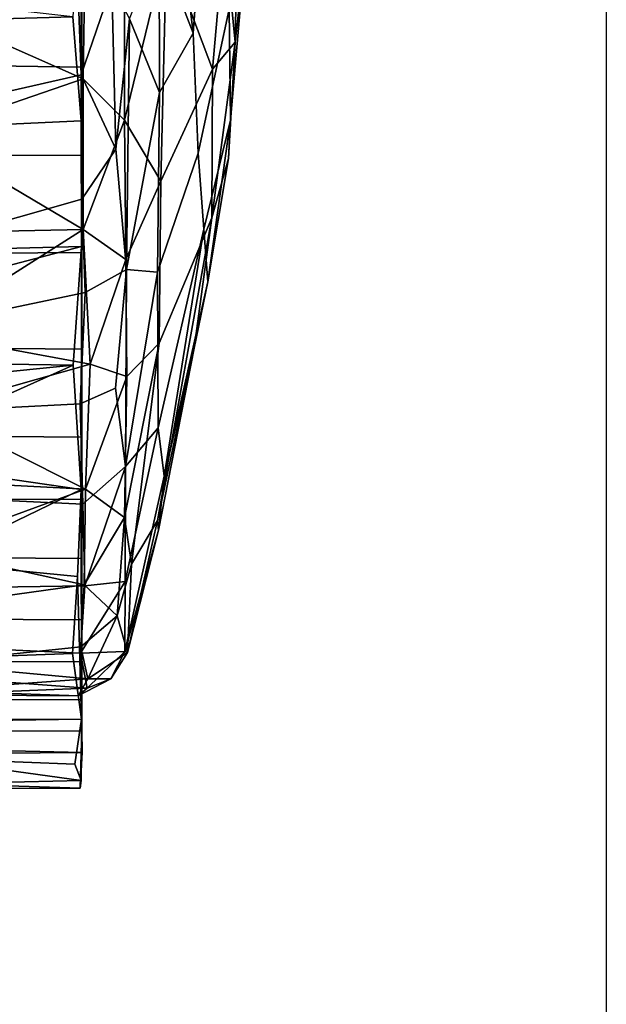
# Model space of a CAD drawing. Header units: millimetres. Extents: x -367 to 317, y -615 to 392.
# Tile 189 of 191: x 291 to 317, y 185 to 228. Entities that reach past the tile are written whole.
import ezdxf

# ---------------------------------------------------------------- set-up
doc = ezdxf.new("R2010")
doc.units = ezdxf.units.MM
doc.layers.add('Fbx_Root', color=7, linetype='Continuous', true_color=0x000000)
doc.styles.add('Default', font='arial.ttf')
doc.dimstyles.new('Default', dxfattribs={"dimscale": 10, "dimtxt": 2.5, "dimasz": 3, "dimexe": 1, "dimexo": 0.5, "dimgap": 0.8, "dimtad": 1, "dimtoh": 1, "dimzin": 1, "dimdsep": 46, "dimtxsty": 'Default', "dimcen": 2.5, "dimadec": 1, "dimazin": 1, "dimtfac": 1, "dimtdec": 4, "dimtix": 1, "dimtofl": 0, "dimtmove": 1, "dimatfit": 3, "dimfxl": 1, "dimtolj": 1, "dimtzin": 1, "dimarcsym": 0})

# ---------------------------------------------------------------- blocks, each defined once
blk = doc.blocks.new('*D1')
at = {"layer": 'Defpoints', "color": 0}
for p in [(-317.816, 295.28), (317.184, 295.28), (-317.816, -604.775)]:
    blk.add_point(p, dxfattribs=at)
at = {"layer": 'Fbx_Root', "color": 0, "lineweight": -2}
for p, q in [((-317.816, 290.28), (-317.816, -614.775)), ((317.184, 290.28), (317.184, -614.775)), ((287.184, -604.775), (-287.816, -604.775))]:
    blk.add_line(p, q, dxfattribs=at)
at = {"layer": 'Fbx_Root', "color": 0}
for points in [[(-287.816, -599.775), (-287.816, -609.775), (-317.816, -604.775)], [(287.184, -609.775), (287.184, -599.775), (317.184, -604.775)]]:
    blk.add_solid(points, dxfattribs=at)
at = {"layer": 'Fbx_Root', "color": 0, "insert": (-0.316, -584.012), "char_height": 25, "attachment_point": 5, "style": 'Default'}
blk.add_mtext('\\A1;635.00', dxfattribs=at)

msp = doc.modelspace()

# ---------------------------------------------------------------- linework, layer by layer
at = {"layer": 'Fbx_Root'}
for points in [[(297.845, 237.445, 9.737), (299.027, 227.417, 15.294), (297.534, 231.295, 7.48)], [(297.845, 237.445, 9.737), (299.419, 232.722, 16.657), (299.027, 227.417, 15.294)], [(293.747, 228.137, 70.013), (294.102, 223.571, 69.348), (294.112, 233.387, 70.116)], [(294.102, 223.571, 69.348), (294.14, 225.92, 67.181), (294.112, 233.387, 70.116)], [(294.139, 230.409, 67.62), (294.112, 233.387, 70.116), (294.14, 225.92, 67.181)], [(300.988, 233.017, 38.167), (300.413, 231.809, 43.809), (300.878, 227.023, 38.16)], [(300.988, 233.017, 38.167), (300.878, 227.023, 38.16), (301.287, 230.691, 32.173)], [(300.61, 228.47, 23.908), (299.253, 222.147, 18.574), (299.027, 227.417, 15.294), (299.419, 232.722, 16.657)], [(255.607, 232.419, 70.162), (255.61, 227.067, 69.903), (293.747, 228.137, 70.013)], [(297.865, 231.197, 57.313), (299.883, 225.835, 46.172), (300.413, 231.809, 43.809)], [(300.413, 231.809, 43.809), (299.883, 225.835, 46.172), (300.878, 227.023, 38.16)], [(297.534, 231.295, 7.48), (297.552, 224.806, 8.358), (296.236, 228.044, 2.163)], [(297.552, 224.806, 8.358), (297.534, 231.295, 7.48), (299.027, 227.417, 15.294)], [(294.139, 230.409, 67.62), (294.14, 225.92, 67.181), (255.558, 226.51, 67.274), (255.558, 231.177, 67.626)], [(286.623, 229.665, 0.156), (293.901, 231.178, 0.05), (294.107, 225.582, 0.514), (287.27, 224.036, 0.814)], [(293.901, 231.178, 0.05), (295.454, 229.529, 0.855), (294.107, 225.582, 0.514)], [(296.012, 230.317, 64.801), (296.008, 223.591, 63.899), (297.865, 231.197, 57.313)], [(297.607, 220.91, 56.011), (297.865, 231.197, 57.313), (296.008, 223.591, 63.899)], [(297.607, 220.91, 56.011), (299.883, 225.835, 46.172), (297.865, 231.197, 57.313)], [(301.287, 230.691, 32.173), (300.878, 227.023, 38.16), (300.577, 221.906, 34.866), (300.673, 223.597, 29.249)], [(301.287, 230.691, 32.173), (300.673, 223.597, 29.249), (300.61, 228.47, 23.908)], [(294.191, 225.406, 65.551), (294.27, 230.268, 66.051), (287.368, 228.437, 66.003)], [(296.008, 223.591, 63.899), (296.012, 230.317, 64.801), (294.27, 230.268, 66.051), (294.191, 225.406, 65.551)], [(294.107, 225.582, 0.514), (295.454, 229.529, 0.855), (295.631, 222.325, 2.227)], [(295.631, 222.325, 2.227), (295.454, 229.529, 0.855), (296.236, 228.044, 2.163)], [(287.368, 228.437, 66.003), (287.115, 222.978, 65.006), (294.191, 225.406, 65.551)], [(300.61, 228.47, 23.908), (300.673, 223.597, 29.249), (299.495, 218.808, 23.25), (299.253, 222.147, 18.574)], [(255.61, 227.067, 69.903), (255.567, 221.772, 68.922), (294.102, 223.571, 69.348), (293.747, 228.137, 70.013)], [(295.631, 222.325, 2.227), (296.236, 228.044, 2.163), (296.101, 217.025, 4.79)], [(296.101, 217.025, 4.79), (296.236, 228.044, 2.163), (297.552, 224.806, 8.358)], [(297.552, 224.806, 8.358), (299.027, 227.417, 15.294), (299.253, 222.147, 18.574), (297.462, 216.904, 11.423)], [(300.878, 227.023, 38.16), (299.851, 219.306, 40.748), (300.577, 221.906, 34.866)], [(300.878, 227.023, 38.16), (299.883, 225.835, 46.172), (299.851, 219.306, 40.748)], [(294.14, 225.92, 67.181), (294.141, 222.054, 66.353), (255.557, 221.893, 66.341), (255.558, 226.51, 67.274)], [(294.14, 225.92, 67.181), (294.102, 223.571, 69.348), (294.141, 222.054, 66.353)], [(299.883, 225.835, 46.172), (297.607, 220.91, 56.011), (297.533, 213.785, 51.914), (299.851, 219.306, 40.748)], [(294.203, 218.785, 63.699), (294.191, 225.406, 65.551), (287.115, 222.978, 65.006)], [(287.27, 224.036, 0.814), (294.107, 225.582, 0.514), (294.131, 220.117, 2.012), (287.268, 218.17, 2.761)], [(294.131, 220.117, 2.012), (294.107, 225.582, 0.514), (295.631, 222.325, 2.227)], [(294.191, 225.406, 65.551), (294.203, 218.785, 63.699), (296.008, 223.591, 63.899)], [(297.552, 224.806, 8.358), (297.462, 216.904, 11.423), (296.101, 217.025, 4.79)], [(255.567, 221.772, 68.922), (256.108, 217.059, 67.296), (294.128, 218.038, 67.728), (294.102, 223.571, 69.348)], [(294.128, 218.038, 67.728), (294.141, 222.054, 66.353), (294.102, 223.571, 69.348)], [(296.008, 223.591, 63.899), (294.203, 218.785, 63.699), (296.078, 217.472, 61.369)], [(296.008, 223.591, 63.899), (296.078, 217.472, 61.369), (297.607, 220.91, 56.011)], [(300.673, 223.597, 29.249), (299.678, 216.487, 29.43), (299.495, 218.808, 23.25)], [(300.577, 221.906, 34.866), (299.678, 216.487, 29.43), (300.673, 223.597, 29.249)], [(287.115, 222.978, 65.006), (287.102, 218.633, 63.575), (294.203, 218.785, 63.699)], [(295.631, 222.325, 2.227), (296.101, 217.025, 4.79), (294.279, 216.009, 3.838), (294.131, 220.117, 2.012)], [(297.462, 216.904, 11.423), (299.253, 222.147, 18.574), (299.495, 218.808, 23.25), (297.496, 210.062, 18.249)], [(255.557, 221.893, 66.341), (294.141, 222.054, 66.353), (294.14, 217.773, 64.863), (255.558, 217.475, 64.712)], [(294.141, 222.054, 66.353), (294.128, 218.038, 67.728), (294.14, 217.773, 64.863)], [(300.577, 221.906, 34.866), (299.851, 219.306, 40.748), (299.08, 213.573, 36.03), (299.678, 216.487, 29.43)], [(296.111, 212.327, 58.238), (297.533, 213.785, 51.914), (297.607, 220.91, 56.011), (296.078, 217.472, 61.369)], [(287.268, 218.17, 2.761), (294.131, 220.117, 2.012), (294.279, 216.009, 3.838), (287.092, 214.502, 4.656)], [(296.32, 204.071, 47.716), (297.46, 205.989, 38.929), (299.851, 219.306, 40.748), (297.533, 213.785, 51.914)], [(299.851, 219.306, 40.748), (297.46, 205.989, 38.929), (299.08, 213.573, 36.03)], [(287.102, 218.633, 63.575), (287.046, 214.242, 61.327), (294.203, 218.785, 63.699)], [(294.502, 212.857, 60.427), (294.203, 218.785, 63.699), (287.046, 214.242, 61.327)], [(294.203, 218.785, 63.699), (294.502, 212.857, 60.427), (296.078, 217.472, 61.369)], [(299.495, 218.808, 23.25), (297.762, 207.944, 25.791), (297.496, 210.062, 18.249)], [(299.678, 216.487, 29.43), (297.762, 207.944, 25.791), (299.495, 218.808, 23.25)], [(275.282, 213.097, 65.388), (294.128, 218.038, 67.728), (256.108, 217.059, 67.296)], [(293.75, 212.816, 65.22), (294.128, 218.038, 67.728), (275.282, 213.097, 65.388)], [(293.75, 212.816, 65.22), (294.107, 207.357, 61.397), (294.128, 218.038, 67.728)], [(294.107, 207.357, 61.397), (294.14, 209.649, 59.989), (294.128, 218.038, 67.728)], [(294.14, 217.773, 64.863), (294.128, 218.038, 67.728), (294.14, 213.522, 62.703)], [(294.14, 213.522, 62.703), (294.128, 218.038, 67.728), (294.14, 209.649, 59.989)], [(294.14, 217.773, 64.863), (294.14, 213.522, 62.703), (255.559, 213.876, 62.92), (255.558, 217.475, 64.712)], [(294.502, 212.857, 60.427), (296.111, 212.327, 58.238), (296.078, 217.472, 61.369)], [(296.101, 217.025, 4.79), (295.617, 211.816, 7.606), (294.061, 211.124, 6.871), (294.279, 216.009, 3.838)], [(295.617, 211.816, 7.606), (296.101, 217.025, 4.79), (296.05, 208.359, 11.163)], [(296.05, 208.359, 11.163), (296.101, 217.025, 4.79), (297.462, 216.904, 11.423)], [(297.462, 216.904, 11.423), (297.496, 210.062, 18.249), (296.05, 208.359, 11.163)], [(297.762, 207.944, 25.791), (299.678, 216.487, 29.43), (299.08, 213.573, 36.03)], [(287.092, 214.502, 4.656), (294.279, 216.009, 3.838), (294.061, 211.124, 6.871), (287.223, 210.761, 7.201)], [(287.046, 214.242, 61.327), (287.369, 210.839, 59.005), (294.502, 212.857, 60.427)], [(294.14, 213.522, 62.703), (294.14, 209.649, 59.989), (255.559, 209.992, 60.27), (255.559, 213.876, 62.92)], [(296.111, 212.327, 58.238), (296.014, 206.126, 52.364), (297.533, 213.785, 51.914)], [(296.32, 204.071, 47.716), (297.533, 213.785, 51.914), (296.014, 206.126, 52.364)], [(297.46, 205.989, 38.929), (297.501, 205.568, 31.635), (299.08, 213.573, 36.03)], [(297.762, 207.944, 25.791), (299.08, 213.573, 36.03), (297.501, 205.568, 31.635)], [(275.282, 213.097, 65.388), (281.772, 211.625, 64.486), (293.75, 212.816, 65.22)], [(281.772, 211.625, 64.486), (284.646, 208.735, 62.538), (293.75, 212.816, 65.22)], [(294.107, 207.357, 61.397), (293.75, 212.816, 65.22), (284.646, 208.735, 62.538)], [(294.295, 207.366, 55.895), (294.502, 212.857, 60.427), (287.369, 210.839, 59.005)], [(294.502, 212.857, 60.427), (294.295, 207.366, 55.895), (296.111, 212.327, 58.238)], [(294.295, 207.366, 55.895), (296.014, 206.126, 52.364), (296.111, 212.327, 58.238)], [(295.617, 211.816, 7.606), (296.05, 208.359, 11.163), (294.179, 206.707, 10.991), (294.061, 211.124, 6.871)], [(294.061, 211.124, 6.871), (294.179, 206.707, 10.991), (287.045, 207.045, 10.646), (287.223, 210.761, 7.201)], [(287.369, 210.839, 59.005), (286.637, 207.763, 56.122), (294.295, 207.366, 55.895)], [(297.762, 207.944, 25.791), (296.026, 200.227, 26.501), (296.049, 203.306, 17.984), (297.496, 210.062, 18.249)], [(296.049, 203.306, 17.984), (296.05, 208.359, 11.163), (297.496, 210.062, 18.249)], [(294.14, 209.649, 59.989), (294.14, 206.916, 57.519), (255.559, 207.067, 57.673), (255.559, 209.992, 60.27)], [(294.14, 209.649, 59.989), (294.107, 207.357, 61.397), (294.14, 206.916, 57.519)], [(284.646, 208.735, 62.538), (287.504, 204.157, 58.405), (294.107, 207.357, 61.397)], [(294.27, 203.119, 15.857), (294.179, 206.707, 10.991), (296.05, 208.359, 11.163)], [(294.27, 203.119, 15.857), (296.05, 208.359, 11.163), (296.049, 203.306, 17.984)], [(297.762, 207.944, 25.791), (297.501, 205.568, 31.635), (296.026, 200.227, 26.501)], [(286.637, 207.763, 56.122), (287.086, 204.729, 52.664), (294.295, 207.366, 55.895)], [(294.14, 206.916, 57.519), (294.139, 204.324, 54.661), (255.558, 204.599, 54.99), (255.559, 207.067, 57.673)], [(294.179, 206.707, 10.991), (294.27, 203.119, 15.857), (287.388, 203.008, 15.871), (287.045, 207.045, 10.646)], [(294.245, 203.155, 50.342), (294.295, 207.366, 55.895), (287.086, 204.729, 52.664)], [(293.944, 203.525, 57.645), (294.107, 207.357, 61.397), (287.504, 204.157, 58.405)], [(294.123, 197.248, 47.781), (294.107, 207.357, 61.397), (293.944, 203.525, 57.645)], [(294.123, 197.248, 47.781), (294.139, 204.324, 54.661), (294.107, 207.357, 61.397)], [(294.14, 206.916, 57.519), (294.107, 207.357, 61.397), (294.139, 204.324, 54.661)], [(294.295, 207.366, 55.895), (294.245, 203.155, 50.342), (296.014, 206.126, 52.364)], [(294.245, 203.155, 50.342), (295.684, 201.79, 45.596), (296.014, 206.126, 52.364)], [(296.014, 206.126, 52.364), (295.684, 201.79, 45.596), (296.32, 204.071, 47.716)], [(296.32, 204.071, 47.716), (296.144, 200.185, 37.744), (297.46, 205.989, 38.929)], [(297.501, 205.568, 31.635), (297.46, 205.989, 38.929), (296.144, 200.185, 37.744)], [(296.144, 200.185, 37.744), (296.026, 200.227, 26.501), (297.501, 205.568, 31.635)], [(294.139, 204.324, 54.661), (294.139, 201.625, 50.793), (255.558, 201.846, 51.146), (255.558, 204.599, 54.99)], [(287.086, 204.729, 52.664), (287.187, 202.171, 48.641), (294.245, 203.155, 50.342)], [(288.125, 199.936, 52.989), (293.726, 200.146, 53.188), (293.944, 203.525, 57.645), (287.504, 204.157, 58.405)], [(294.139, 204.324, 54.661), (294.123, 197.248, 47.781), (294.139, 201.625, 50.793)], [(295.684, 201.79, 45.596), (296.144, 200.185, 37.744), (296.32, 204.071, 47.716)], [(293.726, 200.146, 53.188), (294.123, 197.248, 47.781), (293.944, 203.525, 57.645)], [(294.087, 200.439, 44.899), (294.245, 203.155, 50.342), (287.187, 202.171, 48.641), (287.076, 199.707, 42.795)], [(287.388, 203.008, 15.871), (294.27, 203.119, 15.857), (294.081, 200.149, 21.945), (287.1, 200.473, 21.269)], [(294.081, 200.149, 21.945), (294.27, 203.119, 15.857), (296.049, 203.306, 17.984)], [(294.081, 200.149, 21.945), (296.049, 203.306, 17.984), (296.026, 200.227, 26.501)], [(294.245, 203.155, 50.342), (294.087, 200.439, 44.899), (295.684, 201.79, 45.596)], [(294.139, 201.625, 50.793), (294.14, 199.787, 47.191), (255.561, 199.631, 46.89), (255.558, 201.846, 51.146)], [(294.087, 200.439, 44.899), (294.407, 199.024, 39.887), (295.684, 201.79, 45.596)], [(295.684, 201.79, 45.596), (294.407, 199.024, 39.887), (296.144, 200.185, 37.744)], [(294.139, 201.625, 50.793), (294.123, 197.248, 47.781), (294.14, 199.787, 47.191)], [(294.407, 199.024, 39.887), (294.087, 200.439, 44.899), (287.076, 199.707, 42.795)], [(294.081, 200.149, 21.945), (294.365, 198.611, 28.483), (287.313, 199.14, 25.53), (287.1, 200.473, 21.269)], [(294.123, 197.248, 47.781), (293.726, 200.146, 53.188), (288.125, 199.936, 52.989), (288.085, 197.165, 47.667)], [(294.365, 198.611, 28.483), (294.081, 200.149, 21.945), (296.026, 200.227, 26.501)], [(295.417, 199.019, 34.03), (294.365, 198.611, 28.483), (296.026, 200.227, 26.501)], [(294.407, 199.024, 39.887), (295.417, 199.019, 34.03), (296.144, 200.185, 37.744)], [(296.144, 200.185, 37.744), (295.417, 199.019, 34.03), (296.026, 200.227, 26.501)], [(255.561, 199.631, 46.89), (294.14, 199.787, 47.191), (294.14, 198.114, 42.783), (255.558, 198.089, 42.581)], [(287.076, 199.707, 42.795), (287.317, 198.519, 36.964), (294.407, 199.024, 39.887)], [(294.14, 199.787, 47.191), (294.123, 197.248, 47.781), (294.14, 198.114, 42.783)], [(287.134, 198.326, 31.295), (287.313, 199.14, 25.53), (294.365, 198.611, 28.483)], [(293.975, 198.284, 34.298), (294.407, 199.024, 39.887), (287.317, 198.519, 36.964)], [(294.407, 199.024, 39.887), (293.975, 198.284, 34.298), (295.417, 199.019, 34.03)], [(293.975, 198.284, 34.298), (294.365, 198.611, 28.483), (295.417, 199.019, 34.03)], [(294.365, 198.611, 28.483), (293.975, 198.284, 34.298), (287.134, 198.326, 31.295)], [(293.975, 198.284, 34.298), (287.317, 198.519, 36.964), (287.134, 198.326, 31.295)], [(294.14, 198.114, 42.783), (294.14, 197.234, 38.666), (255.558, 197.249, 38.794), (255.558, 198.089, 42.581)], [(294.106, 194.556, 37.835), (294.14, 198.114, 42.783), (294.123, 197.248, 47.781)], [(294.14, 198.114, 42.783), (294.106, 194.556, 37.835), (294.14, 197.234, 38.666)], [(255.558, 197.249, 38.794), (294.14, 197.234, 38.666), (294.135, 196.733, 34.32), (255.562, 196.691, 34.156)], [(293.835, 195.274, 41.859), (294.123, 197.248, 47.781), (288.085, 197.165, 47.667), (287.01, 195.538, 43.267)], [(294.123, 197.248, 47.781), (293.835, 195.274, 41.859), (294.106, 194.556, 37.835)], [(294.14, 197.234, 38.666), (294.106, 194.556, 37.835), (294.135, 196.733, 34.32)], [(255.516, 195.484, 33.159), (255.562, 196.691, 34.156), (294.152, 195.788, 33.287)], [(294.135, 196.733, 34.32), (294.152, 195.788, 33.287), (255.562, 196.691, 34.156)], [(294.07, 194.223, 33.054), (294.135, 196.733, 34.32), (294.106, 194.556, 37.835)], [(294.135, 196.733, 34.32), (294.07, 194.223, 33.054), (294.152, 195.788, 33.287)], [(294.07, 194.223, 33.054), (255.516, 195.484, 33.159), (294.152, 195.788, 33.287)], [(255.516, 195.484, 33.159), (294.07, 194.223, 33.054), (286.592, 194.188, 33.06)], [(287.01, 195.538, 43.267), (286.622, 194.384, 36.874), (294.106, 194.556, 37.835)], [(294.106, 194.556, 37.835), (293.835, 195.274, 41.859), (287.01, 195.538, 43.267)], [(286.622, 194.384, 36.874), (286.592, 194.188, 33.06), (294.07, 194.223, 33.054), (294.106, 194.556, 37.835)]]:
    msp.add_3dface(points, dxfattribs=at)

# ---------------------------------------------------------------- dimensions: what is measured, and where the dimension line sits
dim = msp.add_linear_dim(base=(-317.816, -604.775), p1=(317.184, 295.28), p2=(-317.816, 295.28), angle=180, dimstyle='Default', override={"dimscale": 10, "dimtxt": 2.5, "dimasz": 3, "dimexe": 1, "dimexo": 0.5, "dimgap": 0.8, "dimtad": 1, "dimtih": 0, "dimtoh": 0, "dimdec": 2, "dimlfac": 1, "dimzin": 1, "dimtxsty": 'Default', "dimsah": 0, "dimcen": 2.5, "dimadec": 1, "dimazin": 1, "dimtix": 0, "dimtmove": 0, "dimtzin": 1}, dxfattribs=at)
dim.commit()
dim.dimension.update_dxf_attribs({"geometry": '*D1', "text_midpoint": (-0.316, -584.012)})

doc.saveas('drawing.dxf')
